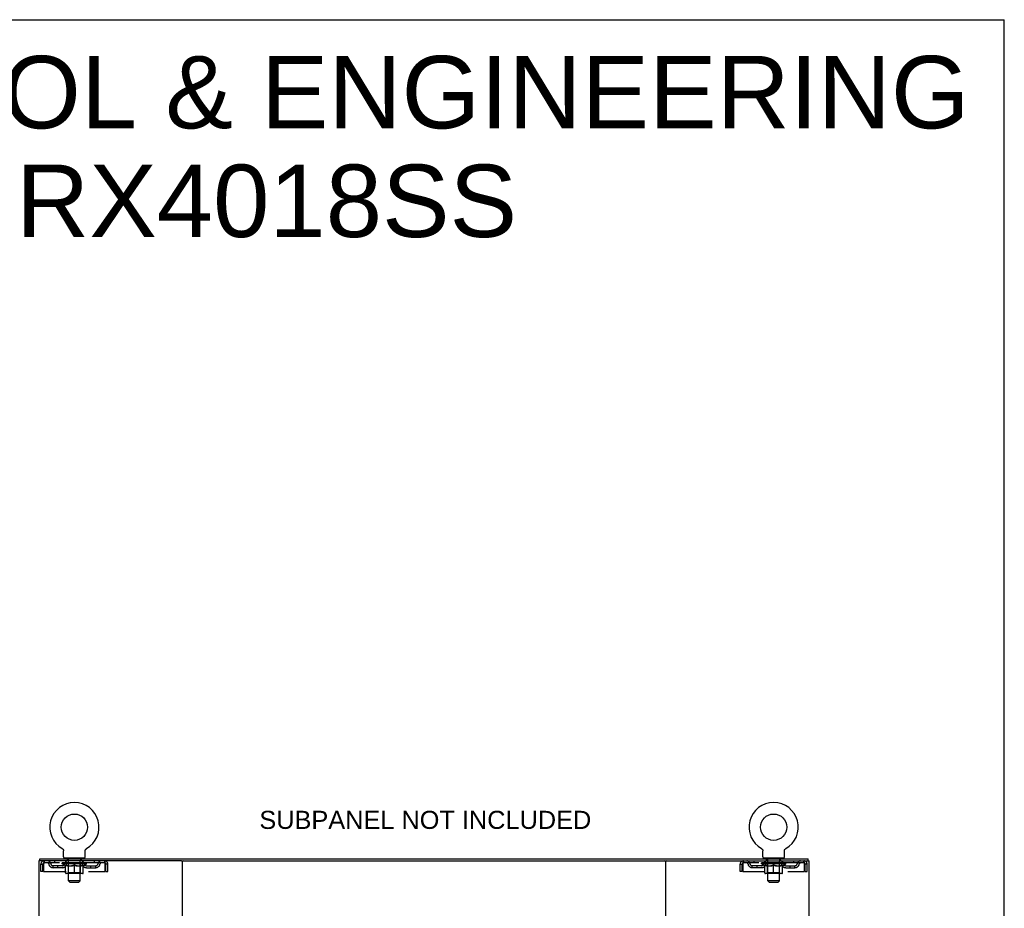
# Model space of a CAD drawing. Header units: inches. Extents: x 0 to 215, y 0 to 139.
# Tile 103 of 103: x 163 to 215, y 92 to 139. Entities that reach past the tile are written whole.
import ezdxf

# ---------------------------------------------------------------- set-up
doc = ezdxf.new("R2010")
doc.units = ezdxf.units.IN
doc.header["$LTSCALE"] = 11.804375
doc.header["$MEASUREMENT"] = 0
doc.linetypes.add('HIDDEN', pattern=[0.2, 0.1, -0.1])
doc.layers.get('0').update_dxf_attribs({"linetype": 'CONTINUOUS'})
doc.layers.add('DEFAULT_2', color=8, linetype='HIDDEN')
doc.layers.add('DIMENSIONS', color=7, linetype='CONTINUOUS')
doc.styles.get("Standard").update_dxf_attribs({"font": 'arial.ttf'})

msp = doc.modelspace()

# ---------------------------------------------------------------- linework, layer by layer
at = {"color": 7, "linetype": 'Continuous'}
for p, q in [((0, 138.875), (214.625, 138.875)), ((214.625, 0), (214.625, 138.875)), ((165.394, 95.539), (165.394, 95.539)), ((165.394, 95.539), (165.398, 95.536)), ((165.396, 95.537), (165.395, 95.538)), ((165.398, 95.536), (165.402, 95.534)), ((165.402, 95.534), (165.407, 95.531)), ((165.406, 95.531), (165.411, 95.528)), ((165.411, 95.528), (165.415, 95.525)), ((165.414, 95.525), (165.418, 95.521)), ((165.418, 95.521), (165.422, 95.518)), ((165.422, 95.518), (165.426, 95.514)), ((165.426, 95.514), (165.429, 95.511)), ((165.429, 95.511), (165.433, 95.507)), ((165.432, 95.507), (165.436, 95.503)), ((165.436, 95.503), (165.439, 95.499)), ((165.439, 95.499), (165.442, 95.495)), ((165.442, 95.495), (165.445, 95.49)), ((165.444, 95.49), (165.447, 95.486)), ((165.447, 95.486), (165.45, 95.482)), ((165.45, 95.482), (165.452, 95.477)), ((165.452, 95.477), (165.454, 95.472)), ((165.454, 95.473), (165.456, 95.468)), ((165.456, 95.468), (165.458, 95.463)), ((165.458, 95.463), (165.46, 95.458)), ((165.46, 95.458), (165.461, 95.453)), ((165.461, 95.453), (165.462, 95.448)), ((165.462, 95.449), (165.463, 95.444)), ((165.463, 95.444), (165.464, 95.439)), ((165.464, 95.439), (165.465, 95.434)), ((165.465, 95.434), (165.466, 95.429)), ((165.466, 95.418), (165.467, 95.414)), ((165.467, 95.1), (165.467, 95.414)), ((166.592, 95.429), (166.593, 95.434)), ((166.592, 95.423), (166.592, 95.429)), ((166.592, 95.1), (166.592, 95.414)), ((166.593, 95.434), (166.594, 95.439)), ((166.594, 95.439), (166.595, 95.444)), ((166.595, 95.444), (166.596, 95.449)), ((166.596, 95.448), (166.597, 95.453)), ((166.597, 95.453), (166.599, 95.458)), ((166.599, 95.458), (166.6, 95.463)), ((166.6, 95.463), (166.602, 95.468)), ((166.602, 95.468), (166.604, 95.473)), ((166.604, 95.472), (166.606, 95.477)), ((166.606, 95.477), (166.608, 95.482)), ((166.608, 95.482), (166.611, 95.486)), ((166.611, 95.486), (166.614, 95.49)), ((166.614, 95.49), (166.616, 95.495)), ((166.616, 95.495), (166.619, 95.499)), ((166.619, 95.499), (166.622, 95.503)), ((166.622, 95.503), (166.626, 95.507)), ((166.625, 95.507), (166.629, 95.511)), ((166.629, 95.511), (166.632, 95.514)), ((166.632, 95.514), (166.636, 95.518)), ((166.636, 95.518), (166.64, 95.521)), ((166.64, 95.521), (166.644, 95.525)), ((166.643, 95.525), (166.648, 95.528)), ((166.647, 95.528), (166.652, 95.531)), ((166.651, 95.531), (166.656, 95.534)), ((166.656, 95.534), (166.66, 95.536)), ((166.656, 95.534), (166.657, 95.535)), ((166.66, 95.536), (166.664, 95.539)), ((166.663, 95.538), (166.662, 95.537)), ((201.936, 95.539), (201.936, 95.539)), ((201.936, 95.539), (201.94, 95.536)), ((201.938, 95.537), (201.937, 95.538)), ((201.94, 95.536), (201.944, 95.534)), ((201.944, 95.534), (201.949, 95.531)), ((201.948, 95.531), (201.953, 95.528)), ((201.953, 95.528), (201.957, 95.525)), ((201.956, 95.525), (201.96, 95.521)), ((201.96, 95.521), (201.964, 95.518)), ((201.964, 95.518), (201.968, 95.514)), ((201.968, 95.514), (201.971, 95.511)), ((201.971, 95.511), (201.975, 95.507)), ((201.978, 95.503), (201.981, 95.499)), ((201.981, 95.499), (201.984, 95.495)), ((201.984, 95.495), (201.987, 95.49)), ((201.986, 95.49), (201.989, 95.486)), ((201.989, 95.486), (201.992, 95.482)), ((201.992, 95.482), (201.994, 95.477)), ((201.994, 95.477), (201.996, 95.472)), ((201.996, 95.473), (201.998, 95.468)), ((201.998, 95.468), (202, 95.463)), ((202, 95.463), (202.002, 95.458)), ((202.002, 95.458), (202.003, 95.453)), ((202.003, 95.453), (202.004, 95.448)), ((202.004, 95.449), (202.005, 95.444)), ((202.005, 95.444), (202.006, 95.439)), ((202.006, 95.439), (202.007, 95.434)), ((202.007, 95.434), (202.008, 95.429)), ((202.008, 95.418), (202.009, 95.414)), ((202.009, 95.1), (202.009, 95.414)), ((203.134, 95.429), (203.135, 95.434)), ((203.134, 95.423), (203.134, 95.429)), ((203.134, 95.1), (203.134, 95.414)), ((203.135, 95.434), (203.136, 95.439)), ((203.136, 95.439), (203.137, 95.444)), ((203.137, 95.444), (203.138, 95.449)), ((203.138, 95.448), (203.139, 95.453)), ((203.139, 95.453), (203.141, 95.458)), ((203.141, 95.458), (203.142, 95.463)), ((203.142, 95.463), (203.144, 95.468)), ((203.144, 95.468), (203.146, 95.473)), ((203.146, 95.472), (203.148, 95.477)), ((203.148, 95.477), (203.15, 95.482)), ((203.15, 95.482), (203.153, 95.486)), ((203.153, 95.486), (203.156, 95.49)), ((203.156, 95.49), (203.158, 95.495)), ((203.158, 95.495), (203.161, 95.499)), ((203.161, 95.499), (203.164, 95.503)), ((203.164, 95.503), (203.168, 95.507)), ((203.167, 95.507), (203.171, 95.511)), ((203.171, 95.511), (203.174, 95.514)), ((203.174, 95.514), (203.178, 95.518)), ((203.178, 95.518), (203.182, 95.521)), ((203.182, 95.521), (203.186, 95.525)), ((203.185, 95.525), (203.19, 95.528)), ((203.189, 95.528), (203.194, 95.531)), ((203.193, 95.531), (203.198, 95.534)), ((203.198, 95.534), (203.202, 95.536)), ((203.198, 95.534), (203.199, 95.535)), ((203.202, 95.536), (203.206, 95.539)), ((203.205, 95.538), (203.204, 95.537)), ((164.227, 94.897), (164.227, 95.001)), ((164.265, 94.897), (164.236, 94.897)), ((165.529, 95.031), (165.529, 95.001)), ((166.529, 95.031), (165.529, 95.031)), ((166.529, 95.031), (166.529, 95.001)), ((171.635, 94.897), (196.965, 94.897)), ((202.071, 95.031), (202.071, 95.001)), ((203.071, 95.031), (202.071, 95.031)), ((203.071, 95.031), (203.071, 95.001)), ((204.364, 94.897), (204.335, 94.897)), ((204.373, 94.897), (204.373, 95.001))]:
    msp.add_line(p, q, dxfattribs=at)
at = {"color": 3, "linetype": 'Continuous'}
for p, q in [((164.175, 94.897), (164.175, 9.105)), ((164.236, 94.897), (164.175, 94.897)), ((164.227, 95.001), (204.373, 95.001)), ((171.635, 94.897), (164.265, 94.897)), ((171.675, 9.145), (171.675, 94.857)), ((196.925, 94.857), (196.925, 9.145)), ((196.965, 94.897), (204.335, 94.897)), ((204.364, 94.897), (204.425, 94.897)), ((204.425, 9.105), (204.425, 94.897))]:
    msp.add_line(p, q, dxfattribs=at)
at = {"color": 7, "linetype": 'Continuous'}
for points in [[(165.466, 95.429), (165.466, 95.423), (165.466, 95.418)], [(166.592, 95.414), (166.592, 95.418), (166.592, 95.423)], [(166.592, 95.414), (166.592, 95.418), (166.592, 95.423)], [(201.974, 95.507), (201.978, 95.503), (201.981, 95.499)], [(202.008, 95.429), (202.008, 95.423), (202.008, 95.418)], [(203.134, 95.414), (203.134, 95.418), (203.134, 95.423)], [(203.134, 95.414), (203.134, 95.418), (203.134, 95.423)]]:
    msp.add_lwpolyline(points, dxfattribs=at)
for centre in [(166.029, 96.659), (202.571, 96.659)]:
    msp.add_circle(centre, 0.688, dxfattribs=at)
for centre, radius, start, end in [((166.029, 96.659), 1.288, 299.5053, 240.4947), ((202.571, 96.659), 1.288, 299.5053, 240.4947), ((165.536, 95.1), 0.069, 180, 265), ((166.523, 95.1), 0.069, 275, 360), ((171.715, 94.857), 0.04, 90, 180), ((196.885, 94.857), 0.04, 0, 90), ((202.078, 95.1), 0.069, 180, 265), ((203.065, 95.1), 0.069, 275, 360)]:
    msp.add_arc(centre, radius, start, end, dxfattribs=at)
at = {"color": 3, "linetype": 'Continuous'}
for centre, start, end in [((171.635, 94.857), 0, 90), ((196.965, 94.857), 90, 180)]:
    msp.add_arc(centre, 0.04, start, end, dxfattribs=at)
at = {"layer": 'DEFAULT_2', "color": 8, "linetype": 'HIDDEN'}
for p, q in [((165.401, 95.535), (165.402, 95.534)), ((166.664, 95.539), (166.664, 95.539)), ((201.936, 95.539), (201.936, 95.539)), ((201.943, 95.535), (201.944, 95.534)), ((203.206, 95.539), (203.206, 95.539)), ((164.279, 94.334), (164.279, 94.73)), ((164.279, 94.73), (164.383, 94.73)), ((164.383, 94.334), (164.383, 94.73)), ((164.413, 94.73), (164.413, 94.334)), ((164.446, 94.897), (164.446, 94.793)), ((167.612, 94.793), (164.446, 94.793)), ((164.998, 94.897), (164.998, 94.793)), ((165.396, 94.746), (165.396, 94.793)), ((165.555, 94.635), (165.396, 94.746)), ((166.662, 94.746), (165.396, 94.746)), ((165.405, 94.786), (165.405, 94.793)), ((165.414, 94.783), (165.414, 94.786)), ((165.414, 94.783), (166.644, 94.783)), ((165.423, 94.783), (165.423, 94.786)), ((165.424, 94.783), (165.424, 94.786)), ((165.434, 94.786), (165.434, 94.793)), ((165.45, 94.783), (165.45, 94.786)), ((165.452, 94.783), (165.452, 94.786)), ((165.481, 94.786), (165.481, 94.793)), ((165.495, 94.783), (165.495, 94.786)), ((165.498, 94.783), (165.498, 94.786)), ((165.702, 94.786), (165.501, 94.786)), ((165.544, 94.786), (165.544, 94.793)), ((165.545, 94.783), (165.545, 94.786)), ((165.546, 94.783), (165.546, 94.786)), ((165.549, 94.783), (165.549, 94.786)), ((165.556, 94.783), (165.556, 94.786)), ((165.556, 94.783), (165.556, 94.786)), ((165.56, 94.783), (165.56, 94.786)), ((165.563, 94.783), (165.563, 94.787)), ((165.566, 94.272), (165.566, 94.678)), ((165.567, 94.783), (165.567, 94.786)), ((165.582, 94.783), (165.582, 94.786)), ((165.592, 94.793), (165.592, 94.897)), ((165.6, 94.783), (165.6, 94.789)), ((165.6, 94.783), (165.6, 94.786)), ((165.621, 94.783), (165.621, 94.786)), ((165.621, 94.783), (165.621, 94.786)), ((165.622, 94.786), (165.622, 94.793)), ((165.626, 95.031), (165.626, 95.001)), ((165.632, 94.783), (165.632, 94.786)), ((165.636, 94.783), (165.636, 94.786)), ((165.645, 94.783), (165.645, 94.786)), ((165.656, 94.783), (165.656, 94.79)), ((165.664, 94.941), (165.664, 95.021)), ((165.672, 94.783), (165.672, 94.786)), ((165.734, 94.931), (165.674, 94.931)), ((165.675, 94.783), (165.675, 94.786)), ((165.702, 94.783), (165.702, 94.786)), ((165.769, 94.786), (165.707, 94.786)), ((165.712, 94.786), (165.712, 94.793)), ((165.716, 94.274), (165.716, 94.743)), ((165.719, 94.783), (165.719, 94.786)), ((165.724, 94.783), (165.724, 94.786)), ((165.729, 93.85), (165.729, 94.921)), ((165.73, 94.783), (165.73, 94.791)), ((165.734, 94.783), (165.734, 94.786)), ((165.745, 94.783), (165.745, 94.786)), ((165.769, 94.783), (165.769, 94.786)), ((165.844, 94.786), (165.785, 94.786)), ((165.805, 94.783), (165.805, 94.786)), ((165.812, 94.786), (165.812, 94.793)), ((165.816, 94.783), (165.816, 94.786)), ((165.819, 94.783), (165.819, 94.792)), ((165.821, 94.783), (165.821, 94.786)), ((165.829, 94.783), (165.829, 94.786)), ((165.844, 94.783), (165.844, 94.786)), ((165.925, 94.786), (165.87, 94.786)), ((165.883, 94.783), (165.883, 94.786)), ((165.915, 94.786), (165.992, 94.791)), ((165.919, 94.786), (165.919, 94.793)), ((165.92, 94.793), (165.919, 94.793)), ((165.92, 94.786), (165.92, 94.793)), ((165.92, 94.783), (165.92, 94.786)), ((165.923, 94.783), (165.923, 94.786)), ((165.925, 94.783), (165.925, 94.786)), ((165.925, 94.783), (165.925, 94.786)), ((165.96, 94.786), (166.025, 94.786)), ((165.966, 94.783), (165.966, 94.786)), ((165.971, 94.786), (165.971, 94.789)), ((165.992, 94.786), (165.992, 94.791)), ((166.008, 94.783), (166.008, 94.786)), ((166.026, 94.786), (166.026, 94.786)), ((166.026, 94.783), (166.026, 94.786)), ((166.026, 94.783), (166.026, 94.786)), ((166.029, 94.786), (166.029, 94.793)), ((166.029, 94.793), (166.143, 94.786)), ((166.029, 94.235), (166.029, 94.678)), ((166.032, 94.783), (166.032, 94.786)), ((166.032, 94.783), (166.032, 94.786)), ((166.032, 94.786), (166.032, 94.786)), ((166.05, 94.783), (166.05, 94.786)), ((166.05, 94.786), (166.098, 94.786)), ((166.093, 94.783), (166.093, 94.786)), ((166.133, 94.783), (166.133, 94.786)), ((166.134, 94.783), (166.134, 94.786)), ((166.134, 94.786), (166.188, 94.786)), ((166.135, 94.783), (166.135, 94.786)), ((166.138, 94.786), (166.138, 94.793)), ((166.138, 94.793), (166.139, 94.793)), ((166.138, 94.783), (166.138, 94.786)), ((166.139, 94.786), (166.139, 94.793)), ((166.175, 94.783), (166.175, 94.786)), ((166.214, 94.783), (166.214, 94.786)), ((166.214, 94.786), (166.273, 94.786)), ((166.229, 94.783), (166.229, 94.786)), ((166.237, 94.783), (166.237, 94.786)), ((166.24, 94.783), (166.24, 94.792)), ((166.242, 94.783), (166.242, 94.786)), ((166.246, 94.786), (166.246, 94.793)), ((166.253, 94.783), (166.253, 94.786)), ((166.289, 94.783), (166.289, 94.786)), ((166.289, 94.786), (166.351, 94.786)), ((166.313, 94.783), (166.313, 94.786)), ((166.384, 94.931), (166.324, 94.931)), ((166.324, 94.783), (166.324, 94.786)), ((166.328, 94.783), (166.328, 94.791)), ((166.329, 93.85), (166.329, 94.921)), ((166.334, 94.783), (166.334, 94.786)), ((166.339, 94.783), (166.339, 94.786)), ((166.342, 94.274), (166.342, 94.743)), ((166.346, 94.786), (166.346, 94.793)), ((166.356, 94.783), (166.356, 94.786)), ((166.356, 94.786), (166.557, 94.786)), ((166.383, 94.783), (166.383, 94.786)), ((166.386, 94.783), (166.386, 94.786)), ((166.394, 94.941), (166.394, 95.021)), ((166.402, 94.783), (166.402, 94.79)), ((166.413, 94.783), (166.413, 94.786)), ((166.422, 94.783), (166.422, 94.786)), ((166.426, 94.783), (166.426, 94.786)), ((166.432, 95.031), (166.432, 95.001)), ((166.436, 94.786), (166.436, 94.793)), ((166.438, 94.783), (166.438, 94.786)), ((166.438, 94.783), (166.438, 94.786)), ((166.458, 94.783), (166.458, 94.789)), ((166.458, 94.783), (166.458, 94.786)), ((166.467, 94.793), (166.467, 94.897)), ((166.476, 94.783), (166.476, 94.786)), ((166.491, 94.783), (166.491, 94.786)), ((166.493, 94.272), (166.493, 94.678)), ((166.495, 94.783), (166.495, 94.787)), ((166.498, 94.783), (166.498, 94.786)), ((166.502, 94.783), (166.502, 94.786)), ((166.502, 94.783), (166.502, 94.786)), ((166.503, 94.635), (166.662, 94.746)), ((166.509, 94.783), (166.509, 94.786)), ((166.512, 94.783), (166.512, 94.786)), ((166.513, 94.783), (166.513, 94.786)), ((166.514, 94.786), (166.514, 94.793)), ((166.56, 94.783), (166.56, 94.786)), ((166.563, 94.783), (166.563, 94.786)), ((166.577, 94.786), (166.577, 94.793)), ((166.606, 94.783), (166.606, 94.786)), ((166.608, 94.783), (166.608, 94.786)), ((166.624, 94.786), (166.624, 94.793)), ((166.634, 94.783), (166.634, 94.786)), ((166.635, 94.783), (166.635, 94.786)), ((166.644, 94.783), (166.644, 94.786)), ((166.653, 94.786), (166.653, 94.793)), ((166.662, 94.746), (166.662, 94.793)), ((167.06, 94.897), (167.06, 94.793)), ((167.612, 94.793), (167.612, 94.897)), ((167.645, 94.334), (167.645, 94.73)), ((167.675, 94.334), (167.675, 94.73)), ((167.779, 94.73), (167.675, 94.73)), ((167.779, 94.334), (167.779, 94.73)), ((200.821, 94.334), (200.821, 94.73)), ((200.821, 94.73), (200.925, 94.73)), ((200.925, 94.334), (200.925, 94.73)), ((200.955, 94.73), (200.955, 94.334)), ((200.988, 94.897), (200.988, 94.793)), ((204.154, 94.793), (200.988, 94.793)), ((201.54, 94.897), (201.54, 94.793)), ((201.938, 94.746), (201.938, 94.793)), ((203.204, 94.746), (201.938, 94.746)), ((202.097, 94.635), (201.938, 94.746)), ((201.947, 94.786), (201.947, 94.793)), ((201.956, 94.783), (201.956, 94.786)), ((201.956, 94.783), (203.186, 94.783)), ((201.965, 94.783), (201.965, 94.786)), ((201.966, 94.783), (201.966, 94.786)), ((201.976, 94.786), (201.976, 94.793)), ((201.992, 94.783), (201.992, 94.786)), ((201.994, 94.783), (201.994, 94.786)), ((202.023, 94.786), (202.023, 94.793)), ((202.037, 94.783), (202.037, 94.786)), ((202.04, 94.783), (202.04, 94.786)), ((202.244, 94.786), (202.043, 94.786)), ((202.086, 94.786), (202.086, 94.793)), ((202.087, 94.783), (202.087, 94.786)), ((202.088, 94.783), (202.088, 94.786)), ((202.091, 94.783), (202.091, 94.786)), ((202.098, 94.783), (202.098, 94.786)), ((202.098, 94.783), (202.098, 94.786)), ((202.102, 94.783), (202.102, 94.786)), ((202.105, 94.783), (202.105, 94.787)), ((202.108, 94.272), (202.108, 94.678)), ((202.109, 94.783), (202.109, 94.786)), ((202.124, 94.783), (202.124, 94.786)), ((202.134, 94.793), (202.134, 94.897)), ((202.142, 94.783), (202.142, 94.789)), ((202.142, 94.783), (202.142, 94.786)), ((202.163, 94.783), (202.163, 94.786)), ((202.163, 94.783), (202.163, 94.786)), ((202.164, 94.786), (202.164, 94.793)), ((202.168, 95.031), (202.168, 95.001)), ((202.174, 94.783), (202.174, 94.786)), ((202.178, 94.783), (202.178, 94.786)), ((202.187, 94.783), (202.187, 94.786)), ((202.198, 94.783), (202.198, 94.79)), ((202.206, 94.941), (202.206, 95.021)), ((202.214, 94.783), (202.214, 94.786)), ((202.276, 94.931), (202.216, 94.931)), ((202.217, 94.783), (202.217, 94.786)), ((202.244, 94.783), (202.244, 94.786)), ((202.311, 94.786), (202.249, 94.786)), ((202.254, 94.786), (202.254, 94.793)), ((202.258, 94.274), (202.258, 94.743)), ((202.261, 94.783), (202.261, 94.786)), ((202.266, 94.783), (202.266, 94.786)), ((202.271, 93.85), (202.271, 94.921)), ((202.272, 94.783), (202.272, 94.791)), ((202.276, 94.783), (202.276, 94.786)), ((202.287, 94.783), (202.287, 94.786)), ((202.311, 94.783), (202.311, 94.786)), ((202.386, 94.786), (202.327, 94.786)), ((202.347, 94.783), (202.347, 94.786)), ((202.354, 94.786), (202.354, 94.793)), ((202.358, 94.783), (202.358, 94.786)), ((202.361, 94.783), (202.361, 94.792)), ((202.363, 94.783), (202.363, 94.786)), ((202.371, 94.783), (202.371, 94.786)), ((202.386, 94.783), (202.386, 94.786)), ((202.467, 94.786), (202.412, 94.786)), ((202.425, 94.783), (202.425, 94.786)), ((202.457, 94.786), (202.534, 94.791)), ((202.461, 94.786), (202.461, 94.793)), ((202.462, 94.793), (202.461, 94.793)), ((202.462, 94.786), (202.462, 94.793)), ((202.462, 94.783), (202.462, 94.786)), ((202.465, 94.783), (202.465, 94.786)), ((202.467, 94.783), (202.467, 94.786)), ((202.467, 94.783), (202.467, 94.786)), ((202.502, 94.786), (202.567, 94.786)), ((202.508, 94.783), (202.508, 94.786)), ((202.513, 94.786), (202.513, 94.789)), ((202.534, 94.786), (202.534, 94.791)), ((202.55, 94.783), (202.55, 94.786)), ((202.568, 94.786), (202.568, 94.786)), ((202.568, 94.783), (202.568, 94.786)), ((202.568, 94.783), (202.568, 94.786)), ((202.571, 94.786), (202.571, 94.793)), ((202.571, 94.793), (202.685, 94.786)), ((202.571, 94.235), (202.571, 94.678)), ((202.574, 94.783), (202.574, 94.786)), ((202.574, 94.783), (202.574, 94.786)), ((202.574, 94.786), (202.574, 94.786)), ((202.592, 94.783), (202.592, 94.786)), ((202.592, 94.786), (202.64, 94.786)), ((202.635, 94.783), (202.635, 94.786)), ((202.675, 94.783), (202.675, 94.786)), ((202.676, 94.783), (202.676, 94.786)), ((202.676, 94.786), (202.73, 94.786)), ((202.677, 94.783), (202.677, 94.786)), ((202.68, 94.786), (202.68, 94.793)), ((202.68, 94.793), (202.681, 94.793)), ((202.68, 94.783), (202.68, 94.786)), ((202.681, 94.786), (202.681, 94.793)), ((202.717, 94.783), (202.717, 94.786)), ((202.756, 94.783), (202.756, 94.786)), ((202.756, 94.786), (202.815, 94.786)), ((202.771, 94.783), (202.771, 94.786)), ((202.779, 94.783), (202.779, 94.786)), ((202.782, 94.783), (202.782, 94.792)), ((202.784, 94.783), (202.784, 94.786)), ((202.788, 94.786), (202.788, 94.793)), ((202.795, 94.783), (202.795, 94.786)), ((202.831, 94.783), (202.831, 94.786)), ((202.831, 94.786), (202.893, 94.786)), ((202.855, 94.783), (202.855, 94.786)), ((202.926, 94.931), (202.866, 94.931)), ((202.866, 94.783), (202.866, 94.786)), ((202.87, 94.783), (202.87, 94.791)), ((202.871, 93.85), (202.871, 94.921)), ((202.876, 94.783), (202.876, 94.786)), ((202.881, 94.783), (202.881, 94.786)), ((202.884, 94.274), (202.884, 94.743)), ((202.888, 94.786), (202.888, 94.793)), ((202.898, 94.783), (202.898, 94.786)), ((202.898, 94.786), (203.099, 94.786)), ((202.925, 94.783), (202.925, 94.786)), ((202.928, 94.783), (202.928, 94.786)), ((202.936, 94.941), (202.936, 95.021)), ((202.944, 94.783), (202.944, 94.79)), ((202.955, 94.783), (202.955, 94.786)), ((202.964, 94.783), (202.964, 94.786)), ((202.968, 94.783), (202.968, 94.786)), ((202.974, 95.031), (202.974, 95.001)), ((202.978, 94.786), (202.978, 94.793)), ((202.98, 94.783), (202.98, 94.786)), ((202.98, 94.783), (202.98, 94.786)), ((203, 94.783), (203, 94.789)), ((203, 94.783), (203, 94.786)), ((203.009, 94.793), (203.009, 94.897)), ((203.018, 94.783), (203.018, 94.786)), ((203.033, 94.783), (203.033, 94.786)), ((203.035, 94.272), (203.035, 94.678)), ((203.037, 94.783), (203.037, 94.787)), ((203.04, 94.783), (203.04, 94.786)), ((203.044, 94.783), (203.044, 94.786)), ((203.044, 94.783), (203.044, 94.786)), ((203.045, 94.635), (203.204, 94.746)), ((203.051, 94.783), (203.051, 94.786)), ((203.054, 94.783), (203.054, 94.786)), ((203.055, 94.783), (203.055, 94.786)), ((203.056, 94.786), (203.056, 94.793)), ((203.102, 94.783), (203.102, 94.786)), ((203.105, 94.783), (203.105, 94.786)), ((203.119, 94.786), (203.119, 94.793)), ((203.148, 94.783), (203.148, 94.786)), ((203.15, 94.783), (203.15, 94.786)), ((203.166, 94.786), (203.166, 94.793)), ((203.176, 94.783), (203.176, 94.786)), ((203.177, 94.783), (203.177, 94.786)), ((203.186, 94.783), (203.186, 94.786)), ((203.195, 94.786), (203.195, 94.793)), ((203.204, 94.746), (203.204, 94.793)), ((203.602, 94.897), (203.602, 94.793)), ((204.154, 94.793), (204.154, 94.897)), ((204.187, 94.334), (204.187, 94.73)), ((204.217, 94.334), (204.217, 94.73)), ((204.321, 94.73), (204.217, 94.73)), ((204.321, 94.334), (204.321, 94.73)), ((164.383, 94.334), (164.279, 94.334)), ((164.413, 94.334), (167.645, 94.334)), ((164.914, 94.542), (164.914, 94.646)), ((165.397, 94.646), (164.914, 94.646)), ((165.397, 94.542), (164.914, 94.542)), ((165.164, 94.542), (165.164, 94.646)), ((165.555, 94.635), (165.566, 94.635)), ((166.455, 94.235), (165.603, 94.235)), ((165.716, 94.274), (165.676, 94.235)), ((165.708, 94.635), (165.888, 94.635)), ((166.342, 94.274), (165.716, 94.274)), ((166.17, 94.635), (166.35, 94.635)), ((166.342, 94.274), (166.382, 94.235)), ((166.493, 94.635), (166.503, 94.635)), ((166.661, 94.646), (167.144, 94.646)), ((166.661, 94.542), (167.144, 94.542)), ((166.894, 94.542), (166.894, 94.646)), ((167.144, 94.542), (167.144, 94.646)), ((167.675, 94.334), (167.779, 94.334)), ((200.925, 94.334), (200.821, 94.334)), ((200.955, 94.334), (204.187, 94.334)), ((201.456, 94.542), (201.456, 94.646)), ((201.939, 94.646), (201.456, 94.646)), ((201.939, 94.542), (201.456, 94.542)), ((201.706, 94.542), (201.706, 94.646)), ((202.097, 94.635), (202.108, 94.635)), ((202.997, 94.235), (202.145, 94.235)), ((202.258, 94.274), (202.218, 94.235)), ((202.25, 94.635), (202.43, 94.635)), ((202.884, 94.274), (202.258, 94.274)), ((202.712, 94.635), (202.892, 94.635)), ((202.884, 94.274), (202.924, 94.235)), ((203.035, 94.635), (203.045, 94.635)), ((203.203, 94.646), (203.686, 94.646)), ((203.203, 94.542), (203.686, 94.542)), ((203.436, 94.542), (203.436, 94.646)), ((203.686, 94.542), (203.686, 94.646)), ((204.217, 94.334), (204.321, 94.334)), ((165.798, 93.781), (165.729, 93.85)), ((166.329, 93.85), (165.729, 93.85)), ((165.798, 93.781), (166.26, 93.781)), ((166.26, 93.781), (166.329, 93.85)), ((202.871, 93.85), (202.271, 93.85)), ((202.34, 93.781), (202.271, 93.85)), ((202.34, 93.781), (202.802, 93.781)), ((202.802, 93.781), (202.871, 93.85))]:
    msp.add_line(p, q, dxfattribs=at)
for points in [[(164.446, 94.897), (164.444, 94.896), (164.441, 94.893), (164.439, 94.887), (164.437, 94.88), (164.434, 94.871), (164.432, 94.86), (164.43, 94.848), (164.427, 94.834), (164.425, 94.819), (164.422, 94.802), (164.42, 94.785), (164.418, 94.767), (164.415, 94.749), (164.413, 94.73)], [(164.446, 94.793), (164.444, 94.792), (164.441, 94.791), (164.439, 94.789), (164.437, 94.787), (164.434, 94.783), (164.432, 94.779), (164.43, 94.774), (164.427, 94.769), (164.425, 94.763), (164.422, 94.757), (164.42, 94.751), (164.418, 94.744), (164.415, 94.737), (164.413, 94.73)], [(165.715, 94.635), (165.691, 94.639), (165.666, 94.645), (165.641, 94.651), (165.616, 94.659), (165.591, 94.668), (165.566, 94.678)], [(165.566, 94.677), (165.59, 94.667), (165.614, 94.659), (165.638, 94.651), (165.661, 94.645), (165.685, 94.639), (165.708, 94.635)], [(166.029, 94.678), (166.003, 94.668), (165.977, 94.659), (165.952, 94.651), (165.927, 94.645), (165.903, 94.639), (165.878, 94.635)], [(165.888, 94.635), (165.911, 94.639), (165.934, 94.645), (165.958, 94.651), (165.981, 94.659), (166.005, 94.667), (166.029, 94.677)], [(166.18, 94.635), (166.155, 94.639), (166.13, 94.645), (166.105, 94.652), (166.08, 94.659), (166.055, 94.668), (166.029, 94.678)], [(166.029, 94.677), (166.053, 94.667), (166.077, 94.659), (166.101, 94.651), (166.124, 94.645), (166.147, 94.639), (166.17, 94.635)], [(166.493, 94.678), (166.467, 94.668), (166.441, 94.659), (166.416, 94.651), (166.392, 94.645), (166.367, 94.639), (166.343, 94.635)], [(166.35, 94.635), (166.374, 94.639), (166.397, 94.645), (166.421, 94.651), (166.444, 94.659), (166.468, 94.668), (166.493, 94.677)], [(167.645, 94.73), (167.643, 94.749), (167.64, 94.767), (167.638, 94.785), (167.636, 94.802), (167.633, 94.819), (167.631, 94.834), (167.629, 94.848), (167.626, 94.86), (167.624, 94.871), (167.621, 94.88), (167.619, 94.887), (167.617, 94.893), (167.614, 94.896), (167.612, 94.897)], [(167.645, 94.73), (167.643, 94.737), (167.64, 94.744), (167.638, 94.751), (167.636, 94.757), (167.633, 94.763), (167.631, 94.769), (167.629, 94.774), (167.626, 94.779), (167.624, 94.783), (167.621, 94.787), (167.619, 94.789), (167.617, 94.791), (167.614, 94.792), (167.612, 94.793)], [(200.988, 94.897), (200.986, 94.896), (200.983, 94.893), (200.981, 94.887), (200.979, 94.88), (200.976, 94.871), (200.974, 94.86), (200.972, 94.848), (200.969, 94.834), (200.967, 94.819), (200.964, 94.802), (200.962, 94.785), (200.96, 94.767), (200.957, 94.749), (200.955, 94.73)], [(200.988, 94.793), (200.986, 94.792), (200.983, 94.791), (200.981, 94.789), (200.979, 94.787), (200.976, 94.783), (200.974, 94.779), (200.972, 94.774), (200.969, 94.769), (200.967, 94.763), (200.964, 94.757), (200.962, 94.751), (200.96, 94.744), (200.957, 94.737), (200.955, 94.73)], [(202.257, 94.635), (202.233, 94.639), (202.208, 94.645), (202.183, 94.651), (202.158, 94.659), (202.133, 94.668), (202.108, 94.678)], [(202.108, 94.677), (202.132, 94.667), (202.156, 94.659), (202.18, 94.651), (202.203, 94.645), (202.227, 94.639), (202.25, 94.635)], [(202.571, 94.678), (202.545, 94.668), (202.519, 94.659), (202.494, 94.651), (202.469, 94.645), (202.445, 94.639), (202.42, 94.635)], [(202.43, 94.635), (202.453, 94.639), (202.476, 94.645), (202.5, 94.651), (202.523, 94.659), (202.547, 94.667), (202.571, 94.677)], [(202.722, 94.635), (202.697, 94.639), (202.672, 94.645), (202.647, 94.652), (202.622, 94.659), (202.597, 94.668), (202.571, 94.678)], [(202.571, 94.677), (202.595, 94.667), (202.619, 94.659), (202.643, 94.651), (202.666, 94.645), (202.689, 94.639), (202.712, 94.635)], [(203.035, 94.678), (203.009, 94.668), (202.983, 94.659), (202.958, 94.651), (202.934, 94.645), (202.909, 94.639), (202.885, 94.635)], [(202.892, 94.635), (202.916, 94.639), (202.939, 94.645), (202.963, 94.651), (202.986, 94.659), (203.01, 94.668), (203.035, 94.677)], [(204.187, 94.73), (204.185, 94.749), (204.182, 94.767), (204.18, 94.785), (204.178, 94.802), (204.175, 94.819), (204.173, 94.834), (204.171, 94.848), (204.168, 94.86), (204.166, 94.871), (204.163, 94.88), (204.161, 94.887), (204.159, 94.893), (204.156, 94.896), (204.154, 94.897)], [(204.187, 94.73), (204.185, 94.737), (204.182, 94.744), (204.18, 94.751), (204.178, 94.757), (204.175, 94.763), (204.173, 94.769), (204.171, 94.774), (204.168, 94.779), (204.166, 94.783), (204.163, 94.787), (204.161, 94.789), (204.159, 94.791), (204.156, 94.792), (204.154, 94.793)]]:
    msp.add_lwpolyline(points, dxfattribs=at)
for centre, radius, start, end in [((164.446, 94.73), 0.167, 90, 180), ((164.446, 94.73), 0.063, 90, 180), ((164.625, 94.73), 0.167, 8.0716, 90), ((164.626, 94.73), 0.0625, 7.9863, 90), ((164.914, 94.771), 0.229, 187.9863, 270), ((164.914, 94.771), 0.125, 188.0716, 270), ((165.397, 94.771), 0.125, 270, 351.9284), ((165.397, 94.771), 0.229, 270, 352.0137), ((165.687, 94.73), 0.167, 90, 171.9284), ((165.536, 95.1), 0.069, 265, 270), ((165.686, 94.73), 0.0625, 90, 172.0137), ((165.654, 95.021), 0.01, 0, 90), ((165.674, 94.941), 0.01, 180, 270), ((165.676, 94.743), 0.0398, 0, 90), ((165.719, 94.921), 0.01, 0, 90), ((166.339, 94.921), 0.01, 90, 180), ((166.382, 94.743), 0.0398, 90, 180), ((166.372, 94.73), 0.167, 8.0716, 90), ((166.372, 94.73), 0.0625, 7.9863, 90), ((166.384, 94.941), 0.01, 270, 360), ((166.404, 95.021), 0.01, 90, 180), ((166.661, 94.771), 0.229, 187.9863, 270), ((166.523, 95.1), 0.069, 270, 275), ((166.661, 94.771), 0.125, 188.0716, 270), ((167.144, 94.771), 0.125, 270, 351.9284), ((167.144, 94.771), 0.229, 270, 352.0137), ((167.433, 94.73), 0.167, 90, 171.9284), ((167.432, 94.73), 0.0625, 90, 172.0137), ((167.612, 94.73), 0.167, 0, 90), ((167.612, 94.73), 0.063, 0, 90), ((200.988, 94.73), 0.167, 90, 180), ((200.988, 94.73), 0.063, 90, 180), ((201.167, 94.73), 0.167, 8.0716, 90), ((201.168, 94.73), 0.0625, 7.9863, 90), ((201.456, 94.771), 0.229, 187.9863, 270), ((201.456, 94.771), 0.125, 188.0716, 270), ((201.939, 94.771), 0.125, 270, 351.9284), ((201.939, 94.771), 0.229, 270, 352.0137), ((202.229, 94.73), 0.167, 90, 171.9284), ((202.078, 95.1), 0.069, 265, 270), ((202.228, 94.73), 0.0625, 90, 172.0137), ((202.196, 95.021), 0.01, 0, 90), ((202.216, 94.941), 0.01, 180, 270), ((202.218, 94.743), 0.0398, 0, 90), ((202.261, 94.921), 0.01, 0, 90), ((202.881, 94.921), 0.01, 90, 180), ((202.924, 94.743), 0.0398, 90, 180), ((202.914, 94.73), 0.167, 8.0716, 90), ((202.914, 94.73), 0.0625, 7.9863, 90), ((202.926, 94.941), 0.01, 270, 360), ((202.946, 95.021), 0.01, 90, 180), ((203.203, 94.771), 0.229, 187.9863, 270), ((203.065, 95.1), 0.069, 270, 275), ((203.203, 94.771), 0.125, 188.0716, 270), ((203.686, 94.771), 0.125, 270, 351.9284), ((203.686, 94.771), 0.229, 270, 352.0137), ((203.975, 94.73), 0.167, 90, 171.9284), ((203.974, 94.73), 0.0625, 90, 172.0137), ((204.154, 94.73), 0.167, 0, 90), ((204.154, 94.73), 0.063, 0, 90), ((165.603, 94.272), 0.0371, 180, 270), ((166.455, 94.272), 0.0371, 270, 360), ((202.145, 94.272), 0.0371, 180, 270), ((202.997, 94.272), 0.0371, 270, 360)]:
    msp.add_arc(centre, radius, start, end, dxfattribs=at)
for centre, major_axis, ratio, start_param, end_param in [((166.029, 94.793), (0.633, 0.007), 0.05963, 2.96643, 3.140963), ((165.376, 94.781), (0.198, 0), 0.060556, 0.430652, 1.470503), ((166.029, 94.793), (0.633, 0), 0.060556, -3.141593, -2.96706), ((165.376, 94.774), (0.198, 0.002), 0.05963, 1.376596, 1.469874), ((166.029, 94.793), (0.633, 0.013), 0.05688, 2.791345, 2.965878), ((165.352, 94.781), (0.198, 0.002), 0.05963, 0.25549, 1.295341), ((165.42, 94.781), (0.198, -0.002), 0.05963, 0.605815, 1.645666), ((166.029, 94.793), (0.633, -0.007), 0.05963, -2.96643, -2.791898), ((165.42, 94.774), (0.198, 0), 0.060556, 1.551758, 1.645036), ((165.352, 94.774), (0.198, 0.004), 0.05688, 1.20151, 1.294789), ((165.421, 94.777), (0.164, 0.002), 0.05963, 1.065228, 1.614276), ((165.402, 94.777), (0.164, 0.003), 0.05688, 0.890143, 1.43919), ((165.46, 94.777), (0.164, 0), 0.060556, 1.240391, 1.789438), ((166.029, 94.793), (0.633, 0.019), 0.052395, 2.616403, 2.790936), ((165.348, 94.781), (0.198, 0.004), 0.05688, 0.080405, 1.120256), ((165.483, 94.781), (0.198, -0.004), 0.05688, 0.7809, 1.820751), ((166.029, 94.793), (0.633, -0.013), 0.05688, -2.791345, -2.616812), ((165.483, 94.774), (0.198, -0.002), 0.05963, 1.72692, 1.820198), ((165.348, 94.774), (0.198, 0.006), 0.052395, 1.026568, 1.119847), ((165.401, 94.777), (0.164, 0.005), 0.052395, 0.715201, 1.264248), ((165.515, 94.777), (0.164, -0.002), 0.05963, 1.415553, 1.9646), ((166.029, 94.793), (0.633, 0.025), 0.046319, 2.441654, 2.616187), ((165.562, 94.781), (0.198, -0.006), 0.052395, 0.955842, 1.995693), ((166.029, 94.793), (0.633, -0.019), 0.052395, -2.616403, -2.44187), ((165.365, 94.781), (0.198, 0.006), 0.052395, -0.094537, 0.945314), ((165.562, 94.774), (0.198, -0.004), 0.05688, 1.902006, 1.995284), ((165.365, 94.774), (0.198, 0.008), 0.046319, 0.851819, 0.945098), ((165.419, 94.777), (0.164, 0.006), 0.046319, 0.540452, 1.089499), ((165.586, 94.777), (0.164, -0.003), 0.05688, 1.590638, 2.139686), ((166.029, 94.793), (0.633, 0.029), 0.038841, 2.267123, 2.441656), ((165.655, 94.781), (0.198, -0.008), 0.046319, 1.130591, 2.170442), ((165.402, 94.781), (0.198, 0.008), 0.046319, -0.269286, 0.770565), ((166.029, 94.793), (0.633, -0.025), 0.046319, -2.441654, -2.267121), ((165.655, 94.774), (0.198, -0.006), 0.052395, 2.076947, 2.170226), ((165.402, 94.774), (0.198, 0.009), 0.038841, 0.677289, 0.770567), ((165.456, 94.777), (0.164, 0.008), 0.038841, 0.365921, 0.914969), ((165.671, 94.777), (0.164, -0.005), 0.052395, 1.76558, 2.314627), ((166.029, 94.793), (0.633, 0.033), 0.030195, 2.09281, 2.267343), ((165.76, 94.781), (0.198, -0.009), 0.038841, 1.305122, 2.344973), ((165.458, 94.781), (0.198, 0.009), 0.038841, -0.443817, 0.596034), ((166.029, 94.793), (0.633, -0.029), 0.038841, -2.267123, -2.092591), ((165.76, 94.774), (0.198, -0.008), 0.046319, 2.251696, 2.344975), ((165.458, 94.774), (0.198, 0.01), 0.030195, 0.502975, 0.596254), ((165.511, 94.777), (0.164, 0.009), 0.030195, 0.191608, 0.740655), ((165.766, 94.777), (0.164, -0.006), 0.046319, 1.940329, 2.489376), ((165.532, 94.781), (0.198, 0.01), 0.030195, -0.61813, 0.421721), ((166.029, 94.793), (0.633, 0.036), 0.020645, 1.918687, 2.09322), ((165.873, 94.781), (0.198, -0.01), 0.030195, 1.479435, 2.519286), ((166.029, 94.793), (0.633, -0.033), 0.030195, -2.09281, -1.918277), ((165.873, 94.774), (0.198, -0.009), 0.038841, 2.426227, 2.519505), ((165.532, 94.774), (0.198, 0.011), 0.020645, 0.328852, 0.422131), ((165.581, 94.777), (0.164, 0.009), 0.020645, 0.017485, 0.566532), ((165.87, 94.777), (0.164, -0.008), 0.038841, 2.11486, 2.663907), ((165.62, 94.781), (0.198, 0.011), 0.020645, -0.792253, 0.247598), ((166.029, 94.793), (0.633, 0.038), 0.010478, 1.744704, 1.919237), ((165.991, 94.781), (0.198, -0.011), 0.020645, 1.653558, 2.693409), ((166.029, 94.793), (0.633, -0.036), 0.020645, -1.918687, -1.744154), ((165.991, 94.774), (0.198, -0.01), 0.030195, 2.60054, 2.693819), ((165.62, 94.774), (0.198, 0.012), 0.010478, 0.154869, 0.248148), ((165.664, 94.777), (0.164, 0.01), 0.010478, 6.126688, 6.675735), ((165.978, 94.777), (0.164, -0.009), 0.030195, 2.289173, 2.83822), ((165.721, 94.781), (0.198, 0.012), 0.010478, -0.966236, -0.000846), ((166.11, 94.781), (0.198, -0.012), 0.010478, 1.827541, 2.867392), ((166.029, 94.793), (0.633, -0.038), 0.010478, -1.744704, -1.570171), ((166.11, 94.774), (0.198, -0.011), 0.020645, 2.774664, 2.867942), ((166.088, 94.777), (0.164, -0.009), 0.020645, 2.463296, 3.012344), ((165.948, 94.781), (0.198, 0.012), 0.010478, 0.274201, 1.314052), ((165.862, 94.777), (0.164, 0.01), 0.010478, -0.000298, 0.504314), ((165.832, 94.774), (0.198, 0.012), 0.010478, 0.192946, 0.399283), ((166.029, 94.793), (0.633, 0.038), 0.010478, -1.578586, -1.396888), ((166.226, 94.774), (0.198, -0.012), 0.010478, 2.948646, 3.041925), ((166.196, 94.777), (0.164, -0.01), 0.010478, 2.637279, 3.142076), ((166.067, 94.781), (0.198, 0.011), 0.020645, 0.448184, 1.488034), ((165.97, 94.777), (0.164, 0.009), 0.020645, 0.129249, 0.678296), ((165.948, 94.774), (0.198, 0.011), 0.020645, 0.273651, 0.366929), ((166.337, 94.781), (0.198, -0.012), 0.010478, -3.140747, -2.175357), ((166.029, 94.793), (0.633, 0.036), 0.020645, -1.397439, -1.222906), ((166.029, 94.793), (0.633, -0.038), 0.010478, 1.222355, 1.396888), ((166.185, 94.781), (0.198, 0.01), 0.030195, 0.622307, 1.662158), ((166.08, 94.777), (0.164, 0.009), 0.030195, 0.303372, 0.852419), ((166.394, 94.777), (0.164, -0.01), 0.010478, 2.749043, 3.29809), ((166.438, 94.781), (0.198, -0.011), 0.020645, 2.893995, 3.933846), ((166.067, 94.774), (0.198, 0.01), 0.030195, 0.447774, 0.541052), ((166.438, 94.774), (0.198, -0.012), 0.010478, 2.893445, 2.986723), ((166.298, 94.781), (0.198, 0.009), 0.038841, 0.79662, 1.836471), ((166.029, 94.793), (0.633, 0.033), 0.030195, -1.223315, -1.048783), ((166.029, 94.793), (0.633, -0.036), 0.020645, 1.048373, 1.222906), ((166.188, 94.777), (0.164, 0.008), 0.038841, 0.477686, 1.026733), ((166.477, 94.777), (0.164, -0.009), 0.020645, 2.57506, 3.124108), ((166.526, 94.781), (0.198, -0.01), 0.030195, 2.719872, 3.759723), ((166.403, 94.781), (0.198, 0.008), 0.046319, 0.971151, 2.011002), ((166.185, 94.774), (0.198, 0.009), 0.038841, 0.622087, 0.715366), ((166.526, 94.774), (0.198, -0.011), 0.020645, 2.719462, 2.812741), ((166.029, 94.793), (0.633, 0.029), 0.038841, -1.049002, -0.874469), ((166.029, 94.793), (0.633, -0.033), 0.030195, 0.87425, 1.048783), ((166.292, 94.777), (0.164, 0.006), 0.046319, 0.652216, 1.201263), ((166.496, 94.781), (0.198, 0.006), 0.052395, 1.1459, 2.185751), ((166.547, 94.777), (0.164, -0.009), 0.030195, 2.400937, 2.949985), ((166.6, 94.781), (0.198, -0.009), 0.038841, 2.545558, 3.585409), ((166.387, 94.777), (0.164, 0.005), 0.052395, 0.826965, 1.376012), ((166.298, 94.774), (0.198, 0.008), 0.046319, 0.796618, 0.889896), ((166.6, 94.774), (0.198, -0.01), 0.030195, 2.545339, 2.638617), ((166.575, 94.781), (0.198, 0.004), 0.05688, 1.320842, 2.360692), ((166.029, 94.793), (0.633, 0.025), 0.046319, -0.874471, -0.699939), ((166.029, 94.793), (0.633, -0.029), 0.038841, 0.699936, 0.874469), ((166.656, 94.781), (0.198, -0.008), 0.046319, 2.371028, 3.410879), ((166.602, 94.777), (0.164, -0.008), 0.038841, 2.226624, 2.775671), ((166.638, 94.781), (0.198, 0.002), 0.05963, 1.495927, 2.535778), ((166.472, 94.777), (0.164, 0.003), 0.05688, 1.001907, 1.550954), ((166.693, 94.781), (0.198, -0.006), 0.052395, 2.196279, 3.23613), ((166.639, 94.777), (0.164, -0.006), 0.046319, 2.052093, 2.601141), ((166.403, 94.774), (0.198, 0.006), 0.052395, 0.971367, 1.064645), ((166.682, 94.781), (0.198, 0), 0.060556, 1.671089, 2.71094), ((166.656, 94.774), (0.198, -0.009), 0.038841, 2.371026, 2.464304), ((166.71, 94.781), (0.198, -0.004), 0.05688, 2.021337, 3.061188), ((166.029, 94.793), (0.633, 0.019), 0.052395, -0.699723, -0.52519), ((166.029, 94.793), (0.633, -0.025), 0.046319, 0.525406, 0.699939), ((166.706, 94.781), (0.198, -0.002), 0.05963, 1.846251, 2.886102), ((166.543, 94.777), (0.164, 0.002), 0.05963, 1.176993, 1.72604), ((166.657, 94.777), (0.164, -0.005), 0.052395, 1.877344, 2.426392), ((166.599, 94.777), (0.164, 0), 0.060556, 1.352155, 1.901202), ((166.657, 94.777), (0.164, -0.003), 0.05688, 1.702402, 2.25145), ((166.637, 94.777), (0.164, -0.002), 0.05963, 1.527317, 2.076364), ((166.496, 94.774), (0.198, 0.004), 0.05688, 1.146309, 1.239587), ((166.693, 94.774), (0.198, -0.008), 0.046319, 2.196495, 2.289773), ((166.029, 94.793), (0.633, 0.013), 0.05688, -0.524781, -0.350248), ((166.029, 94.793), (0.633, -0.019), 0.052395, 0.350657, 0.52519), ((166.575, 94.774), (0.198, 0.002), 0.05963, 1.321394, 1.414673), ((166.71, 94.774), (0.198, -0.006), 0.052395, 2.021746, 2.115024), ((166.029, 94.793), (0.633, 0.007), 0.05963, -0.349695, -0.175162), ((166.029, 94.793), (0.633, -0.013), 0.05688, 0.175715, 0.350248), ((166.638, 94.774), (0.198, 0), 0.060556, 1.496556, 1.589835), ((166.706, 94.774), (0.198, -0.004), 0.05688, 1.846804, 1.940083), ((166.682, 94.774), (0.198, -0.002), 0.05963, 1.671719, 1.764997), ((166.029, 94.793), (0.633, 0), 0.060556, -0.174533, 0), ((166.029, 94.793), (0.633, -0.007), 0.05963, 0.000629, 0.175162), ((202.571, 94.793), (0.633, 0.007), 0.05963, 2.96643, 3.140963), ((201.918, 94.781), (0.198, 0), 0.060556, 0.430652, 1.470503), ((202.571, 94.793), (0.633, 0), 0.060556, -3.141593, -2.96706), ((201.918, 94.774), (0.198, 0.002), 0.05963, 1.376596, 1.469874), ((202.571, 94.793), (0.633, 0.013), 0.05688, 2.791345, 2.965878), ((201.894, 94.781), (0.198, 0.002), 0.05963, 0.25549, 1.295341), ((201.962, 94.781), (0.198, -0.002), 0.05963, 0.605815, 1.645666), ((202.571, 94.793), (0.633, -0.007), 0.05963, -2.96643, -2.791898), ((201.962, 94.774), (0.198, 0), 0.060556, 1.551758, 1.645036), ((201.894, 94.774), (0.198, 0.004), 0.05688, 1.20151, 1.294789), ((201.963, 94.777), (0.164, 0.002), 0.05963, 1.065228, 1.614276), ((201.944, 94.777), (0.164, 0.003), 0.05688, 0.890143, 1.43919), ((202.002, 94.777), (0.164, 0), 0.060556, 1.240391, 1.789438), ((202.571, 94.793), (0.633, 0.019), 0.052395, 2.616403, 2.790936), ((201.89, 94.781), (0.198, 0.004), 0.05688, 0.080405, 1.120256), ((202.025, 94.781), (0.198, -0.004), 0.05688, 0.7809, 1.820751), ((202.571, 94.793), (0.633, -0.013), 0.05688, -2.791345, -2.616812), ((202.025, 94.774), (0.198, -0.002), 0.05963, 1.72692, 1.820198), ((201.89, 94.774), (0.198, 0.006), 0.052395, 1.026568, 1.119847), ((201.943, 94.777), (0.164, 0.005), 0.052395, 0.715201, 1.264248), ((202.057, 94.777), (0.164, -0.002), 0.05963, 1.415553, 1.9646), ((202.571, 94.793), (0.633, 0.025), 0.046319, 2.441654, 2.616187), ((202.104, 94.781), (0.198, -0.006), 0.052395, 0.955842, 1.995693), ((202.571, 94.793), (0.633, -0.019), 0.052395, -2.616403, -2.44187), ((201.907, 94.781), (0.198, 0.006), 0.052395, -0.094537, 0.945314), ((202.104, 94.774), (0.198, -0.004), 0.05688, 1.902006, 1.995284), ((201.907, 94.774), (0.198, 0.008), 0.046319, 0.851819, 0.945098), ((201.961, 94.777), (0.164, 0.006), 0.046319, 0.540452, 1.089499), ((202.128, 94.777), (0.164, -0.003), 0.05688, 1.590638, 2.139686), ((202.571, 94.793), (0.633, 0.029), 0.038841, 2.267123, 2.441656), ((202.197, 94.781), (0.198, -0.008), 0.046319, 1.130591, 2.170442), ((201.944, 94.781), (0.198, 0.008), 0.046319, -0.269286, 0.770565), ((202.571, 94.793), (0.633, -0.025), 0.046319, -2.441654, -2.267121), ((202.197, 94.774), (0.198, -0.006), 0.052395, 2.076947, 2.170226), ((201.944, 94.774), (0.198, 0.009), 0.038841, 0.677289, 0.770567), ((201.998, 94.777), (0.164, 0.008), 0.038841, 0.365921, 0.914969), ((202.213, 94.777), (0.164, -0.005), 0.052395, 1.76558, 2.314627), ((202.571, 94.793), (0.633, 0.033), 0.030195, 2.09281, 2.267343), ((202.302, 94.781), (0.198, -0.009), 0.038841, 1.305122, 2.344973), ((202, 94.781), (0.198, 0.009), 0.038841, -0.443817, 0.596034), ((202.571, 94.793), (0.633, -0.029), 0.038841, -2.267123, -2.092591), ((202.302, 94.774), (0.198, -0.008), 0.046319, 2.251696, 2.344975), ((202, 94.774), (0.198, 0.01), 0.030195, 0.502975, 0.596254), ((202.053, 94.777), (0.164, 0.009), 0.030195, 0.191608, 0.740655), ((202.308, 94.777), (0.164, -0.006), 0.046319, 1.940329, 2.489376), ((202.074, 94.781), (0.198, 0.01), 0.030195, -0.61813, 0.421721), ((202.571, 94.793), (0.633, 0.036), 0.020645, 1.918687, 2.09322), ((202.415, 94.781), (0.198, -0.01), 0.030195, 1.479435, 2.519286), ((202.571, 94.793), (0.633, -0.033), 0.030195, -2.09281, -1.918277), ((202.415, 94.774), (0.198, -0.009), 0.038841, 2.426227, 2.519505), ((202.074, 94.774), (0.198, 0.011), 0.020645, 0.328852, 0.422131), ((202.123, 94.777), (0.164, 0.009), 0.020645, 0.017485, 0.566532), ((202.412, 94.777), (0.164, -0.008), 0.038841, 2.11486, 2.663907), ((202.162, 94.781), (0.198, 0.011), 0.020645, -0.792253, 0.247598), ((202.571, 94.793), (0.633, 0.038), 0.010478, 1.744704, 1.919237), ((202.533, 94.781), (0.198, -0.011), 0.020645, 1.653558, 2.693409), ((202.571, 94.793), (0.633, -0.036), 0.020645, -1.918687, -1.744154), ((202.533, 94.774), (0.198, -0.01), 0.030195, 2.60054, 2.693819), ((202.162, 94.774), (0.198, 0.012), 0.010478, 0.154869, 0.248148), ((202.206, 94.777), (0.164, 0.01), 0.010478, 6.126688, 6.675735), ((202.52, 94.777), (0.164, -0.009), 0.030195, 2.289173, 2.83822), ((202.263, 94.781), (0.198, 0.012), 0.010478, -0.966236, -0.000846), ((202.652, 94.781), (0.198, -0.012), 0.010478, 1.827541, 2.867392), ((202.571, 94.793), (0.633, -0.038), 0.010478, -1.744704, -1.570171), ((202.652, 94.774), (0.198, -0.011), 0.020645, 2.774664, 2.867942), ((202.63, 94.777), (0.164, -0.009), 0.020645, 2.463296, 3.012344), ((202.49, 94.781), (0.198, 0.012), 0.010478, 0.274201, 1.314052), ((202.404, 94.777), (0.164, 0.01), 0.010478, -0.000298, 0.504314), ((202.374, 94.774), (0.198, 0.012), 0.010478, 0.192946, 0.399283), ((202.571, 94.793), (0.633, 0.038), 0.010478, -1.578586, -1.396888), ((202.768, 94.774), (0.198, -0.012), 0.010478, 2.948646, 3.041925), ((202.738, 94.777), (0.164, -0.01), 0.010478, 2.637279, 3.142076), ((202.609, 94.781), (0.198, 0.011), 0.020645, 0.448184, 1.488034), ((202.512, 94.777), (0.164, 0.009), 0.020645, 0.129249, 0.678296), ((202.49, 94.774), (0.198, 0.011), 0.020645, 0.273651, 0.366929), ((202.879, 94.781), (0.198, -0.012), 0.010478, -3.140747, -2.175357), ((202.571, 94.793), (0.633, 0.036), 0.020645, -1.397439, -1.222906), ((202.571, 94.793), (0.633, -0.038), 0.010478, 1.222355, 1.396888), ((202.727, 94.781), (0.198, 0.01), 0.030195, 0.622307, 1.662158), ((202.622, 94.777), (0.164, 0.009), 0.030195, 0.303372, 0.852419), ((202.936, 94.777), (0.164, -0.01), 0.010478, 2.749043, 3.29809), ((202.98, 94.781), (0.198, -0.011), 0.020645, 2.893995, 3.933846), ((202.609, 94.774), (0.198, 0.01), 0.030195, 0.447774, 0.541052), ((202.98, 94.774), (0.198, -0.012), 0.010478, 2.893445, 2.986723), ((202.84, 94.781), (0.198, 0.009), 0.038841, 0.79662, 1.836471), ((202.571, 94.793), (0.633, 0.033), 0.030195, -1.223315, -1.048783), ((202.571, 94.793), (0.633, -0.036), 0.020645, 1.048373, 1.222906), ((202.73, 94.777), (0.164, 0.008), 0.038841, 0.477686, 1.026733), ((203.019, 94.777), (0.164, -0.009), 0.020645, 2.57506, 3.124108), ((203.068, 94.781), (0.198, -0.01), 0.030195, 2.719872, 3.759723), ((202.945, 94.781), (0.198, 0.008), 0.046319, 0.971151, 2.011002), ((202.727, 94.774), (0.198, 0.009), 0.038841, 0.622087, 0.715366), ((203.068, 94.774), (0.198, -0.011), 0.020645, 2.719462, 2.812741), ((202.571, 94.793), (0.633, 0.029), 0.038841, -1.049002, -0.874469), ((202.571, 94.793), (0.633, -0.033), 0.030195, 0.87425, 1.048783), ((202.834, 94.777), (0.164, 0.006), 0.046319, 0.652216, 1.201263), ((203.038, 94.781), (0.198, 0.006), 0.052395, 1.1459, 2.185751), ((203.089, 94.777), (0.164, -0.009), 0.030195, 2.400937, 2.949985), ((203.142, 94.781), (0.198, -0.009), 0.038841, 2.545558, 3.585409), ((202.929, 94.777), (0.164, 0.005), 0.052395, 0.826965, 1.376012), ((202.84, 94.774), (0.198, 0.008), 0.046319, 0.796618, 0.889896), ((203.142, 94.774), (0.198, -0.01), 0.030195, 2.545339, 2.638617), ((203.117, 94.781), (0.198, 0.004), 0.05688, 1.320842, 2.360692), ((202.571, 94.793), (0.633, 0.025), 0.046319, -0.874471, -0.699939), ((202.571, 94.793), (0.633, -0.029), 0.038841, 0.699936, 0.874469), ((203.198, 94.781), (0.198, -0.008), 0.046319, 2.371028, 3.410879), ((203.144, 94.777), (0.164, -0.008), 0.038841, 2.226624, 2.775671), ((203.18, 94.781), (0.198, 0.002), 0.05963, 1.495927, 2.535778), ((203.014, 94.777), (0.164, 0.003), 0.05688, 1.001907, 1.550954), ((203.235, 94.781), (0.198, -0.006), 0.052395, 2.196279, 3.23613), ((203.181, 94.777), (0.164, -0.006), 0.046319, 2.052093, 2.601141), ((202.945, 94.774), (0.198, 0.006), 0.052395, 0.971367, 1.064645), ((203.224, 94.781), (0.198, 0), 0.060556, 1.671089, 2.71094), ((203.198, 94.774), (0.198, -0.009), 0.038841, 2.371026, 2.464304), ((203.252, 94.781), (0.198, -0.004), 0.05688, 2.021337, 3.061188), ((202.571, 94.793), (0.633, 0.019), 0.052395, -0.699723, -0.52519), ((202.571, 94.793), (0.633, -0.025), 0.046319, 0.525406, 0.699939), ((203.248, 94.781), (0.198, -0.002), 0.05963, 1.846251, 2.886102), ((203.085, 94.777), (0.164, 0.002), 0.05963, 1.176993, 1.72604), ((203.199, 94.777), (0.164, -0.005), 0.052395, 1.877344, 2.426392), ((203.141, 94.777), (0.164, 0), 0.060556, 1.352155, 1.901202), ((203.199, 94.777), (0.164, -0.003), 0.05688, 1.702402, 2.25145), ((203.179, 94.777), (0.164, -0.002), 0.05963, 1.527317, 2.076364), ((203.038, 94.774), (0.198, 0.004), 0.05688, 1.146309, 1.239587), ((203.235, 94.774), (0.198, -0.008), 0.046319, 2.196495, 2.289773), ((202.571, 94.793), (0.633, 0.013), 0.05688, -0.524781, -0.350248), ((202.571, 94.793), (0.633, -0.019), 0.052395, 0.350657, 0.52519), ((203.117, 94.774), (0.198, 0.002), 0.05963, 1.321394, 1.414673), ((203.252, 94.774), (0.198, -0.006), 0.052395, 2.021746, 2.115024), ((202.571, 94.793), (0.633, 0.007), 0.05963, -0.349695, -0.175162), ((202.571, 94.793), (0.633, -0.013), 0.05688, 0.175715, 0.350248), ((203.18, 94.774), (0.198, 0), 0.060556, 1.496556, 1.589835), ((203.248, 94.774), (0.198, -0.004), 0.05688, 1.846804, 1.940083), ((203.224, 94.774), (0.198, -0.002), 0.05963, 1.671719, 1.764997), ((202.571, 94.793), (0.633, 0), 0.060556, -0.174533, 0), ((202.571, 94.793), (0.633, -0.007), 0.05963, 0.000629, 0.175162)]:
    msp.add_ellipse(centre, major_axis=major_axis, ratio=ratio, start_param=start_param, end_param=end_param, dxfattribs=at)

# ---------------------------------------------------------------- texts
at = {"layer": 'DIMENSIONS', "color": 2, "linetype": 'Continuous', "attachment_point": 2, "line_spacing_factor": 0.9}
for s, insert, char_height, width in [('SAGINAW CONTROL & ENGINEERING\\PSCE-N86RX4018SS', (164.903, 136.981), 3.7875, 95.65901), ('SUBPANEL NOT INCLUDED', (184.368, 97.515), 0.94688, 17.31479)]:
    msp.add_mtext(s, dxfattribs=dict(at, insert=insert, char_height=char_height, width=width))

doc.saveas('drawing.dxf')
